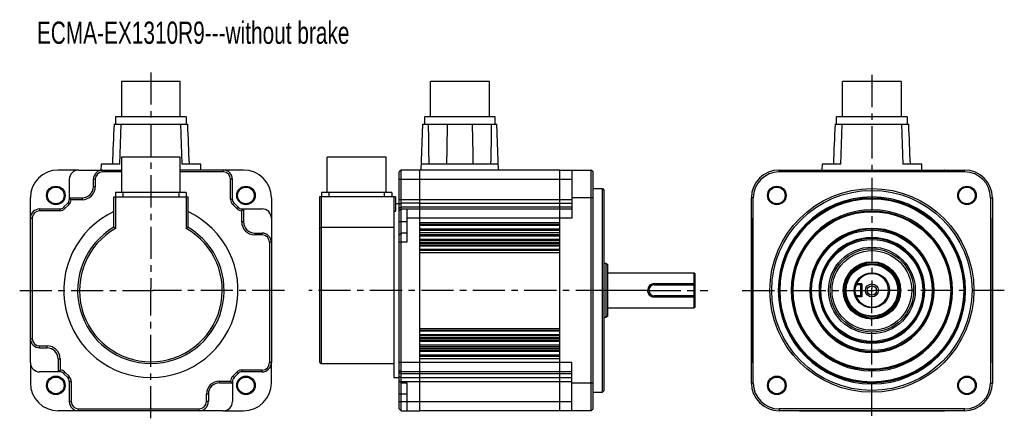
# Model space of a CAD drawing. Header units: millimetres. Extents: x 168 to 699, y 250 to 465.
import ezdxf

# ---------------------------------------------------------------- set-up
doc = ezdxf.new("R2010")
doc.units = ezdxf.units.MM
doc.header["$LTSCALE"] = 46.255
doc.linetypes.add('CENTER', pattern=[0.6, 0.375, -0.075, 0.075, -0.075])
doc.layers.get('0').update_dxf_attribs({"linetype": 'CONTINUOUS'})
doc.layers.add('DEFAULT_1', color=7, linetype='CENTER')
doc.styles.get("Standard").update_dxf_attribs({"font": 'txt', "width": 0.7})

msp = doc.modelspace()

# ---------------------------------------------------------------- linework, layer by layer
at = {"color": 7, "linetype": 'Continuous'}
for p, q in [((222.54, 431.6), (222.54, 412.55)), ((254.29, 431.6), (222.54, 431.6)), ((254.29, 412.55), (254.29, 431.6)), ((389.19, 412.55), (389.19, 431.6)), ((420.94, 431.6), (389.19, 431.6)), ((420.94, 412.55), (420.94, 431.6)), ((611.37, 412.55), (611.37, 431.6)), ((643.12, 431.6), (611.37, 431.6)), ((643.12, 431.6), (643.12, 412.55)), ((219.36, 412.55), (219.36, 408.55)), ((257.46, 412.55), (219.36, 412.55)), ((257.46, 412.55), (257.46, 408.55)), ((386.02, 412.55), (386.02, 408.55)), ((424.12, 412.55), (386.02, 412.55)), ((424.12, 408.55), (424.12, 412.55)), ((608.2, 408.55), (608.2, 412.55)), ((646.3, 412.55), (608.2, 412.55)), ((646.3, 412.55), (646.3, 408.55)), ((218.41, 408.55), (258.27, 408.55)), ((221.66, 387.05), (222.41, 408.55)), ((254.42, 408.55), (255.17, 387.05)), ((384.2, 383.85), (385.07, 408.55)), ((385.07, 408.55), (425.07, 408.55)), ((425.93, 383.85), (425.07, 408.55)), ((607.25, 408.55), (647.1, 408.55)), ((610.5, 387.05), (611.25, 408.55)), ((643.25, 408.55), (644, 387.05)), ((222.54, 390.79), (222.54, 371.74)), ((254.29, 390.79), (222.54, 390.79)), ((254.29, 371.74), (254.29, 390.79)), ((333.51, 371.74), (333.51, 390.79)), ((365.26, 390.79), (333.51, 390.79)), ((365.26, 371.74), (365.26, 390.79)), ((199.33, 383.84), (188.41, 383.84)), ((199.41, 383.85), (199.41, 383.84)), ((199.41, 383.84), (222.54, 383.83)), ((211.54, 387.05), (211.42, 383.85)), ((221.66, 387.05), (211.54, 387.05)), ((212.41, 383.83), (212.41, 382.83)), ((222.54, 382.83), (212.41, 382.83)), ((277.41, 383.83), (254.29, 383.83)), ((277.41, 382.83), (254.29, 382.83)), ((265.29, 387.05), (255.17, 387.05)), ((265.4, 383.85), (265.29, 387.05)), ((277.41, 383.85), (277.41, 382.83)), ((288.41, 383.84), (277.5, 383.84)), ((373.39, 383.83), (372.39, 382.83)), ((372.39, 254.87), (372.39, 382.83)), ((383.39, 383.85), (373.39, 383.83)), ((373.39, 269.68), (373.39, 383.83)), ((383.39, 253.85), (383.39, 383.85)), ((458.89, 383.85), (383.39, 383.85)), ((425.82, 387.05), (384.31, 387.05)), ((458.89, 253.85), (458.89, 383.85)), ((458.89, 383.85), (475.89, 383.82)), ((465.39, 383.84), (465.39, 357.85)), ((475.89, 253.88), (475.89, 383.82)), ((476.89, 382.82), (475.89, 383.82)), ((476.89, 254.88), (476.89, 382.82)), ((577.25, 382.82), (577.25, 383.84)), ((577.25, 383.82), (677.25, 383.82)), ((677.25, 382.82), (577.25, 382.82)), ((588.25, 383.85), (588.25, 383.84)), ((588.25, 383.85), (666.25, 383.85)), ((600.37, 387.05), (600.26, 383.85)), ((610.5, 387.05), (600.37, 387.05)), ((654.13, 387.05), (644, 387.05)), ((654.24, 383.85), (654.13, 387.05)), ((666.25, 383.85), (666.25, 383.84)), ((677.25, 382.82), (677.25, 383.84)), ((194.41, 378.85), (194.43, 378.85)), ((194.43, 378.85), (194.43, 368.75)), ((207.43, 374.85), (207.43, 378.85)), ((208.43, 378.85), (207.43, 378.85)), ((208.43, 378.85), (208.43, 374.85)), ((282.41, 378.85), (281.4, 378.85)), ((281.4, 368.02), (281.4, 378.85)), ((282.4, 368.02), (282.4, 378.85)), ((372.39, 378.85), (465.39, 378.85)), ((207.43, 374.85), (208.43, 374.85)), ((219.36, 371.74), (219.36, 369.35)), ((257.46, 371.74), (219.36, 371.74)), ((223.36, 371.74), (223.36, 369.35)), ((253.46, 371.74), (253.46, 369.35)), ((257.46, 371.74), (257.46, 369.35)), ((330.34, 371.74), (330.34, 369.35)), ((368.44, 371.74), (330.34, 371.74)), ((334.34, 371.74), (334.34, 369.35)), ((364.44, 369.35), (364.44, 371.74)), ((368.44, 371.74), (368.44, 369.35)), ((476.89, 373.85), (481.89, 373.85)), ((481.89, 263.85), (481.89, 373.85)), ((481.89, 373.85), (482.89, 372.85)), ((482.89, 264.85), (482.89, 372.85)), ((173.43, 357.94), (173.43, 368.85)), ((194.43, 368.02), (194.41, 368.02)), ((194.43, 368.84), (194.43, 368.83)), ((194.43, 368.83), (201.41, 368.83)), ((194.43, 368.75), (194.43, 368.02)), ((201.41, 367.83), (195.43, 367.83)), ((201.41, 368.83), (201.41, 367.83)), ((218.41, 352.91), (218.41, 369.35)), ((218.41, 369.35), (258.41, 369.35)), ((219.41, 369.35), (219.41, 352.34)), ((257.41, 369.35), (257.41, 352.34)), ((258.41, 369.35), (258.41, 352.91)), ((282.41, 368.02), (281.4, 368.02)), ((303.4, 368.85), (303.4, 357.94)), ((329.39, 369.35), (329.39, 280.35)), ((370.39, 369.35), (329.39, 369.35)), ((330.39, 279.35), (330.39, 369.35)), ((369.39, 369.35), (369.39, 271.85)), ((370.39, 369.35), (370.39, 361.84)), ((372.39, 368.02), (465.39, 368.02)), ((476.89, 368.85), (465.39, 368.85)), ((563.28, 368.85), (562.26, 368.85)), ((562.28, 268.85), (562.28, 368.85)), ((563.28, 268.85), (563.28, 368.85)), ((691.22, 368.85), (692.24, 368.85)), ((691.22, 368.85), (691.22, 268.85)), ((692.22, 368.85), (692.22, 268.85)), ((178.41, 362.85), (178.41, 361.83)), ((178.41, 362.83), (189.25, 362.83)), ((189.25, 361.83), (178.41, 361.83)), ((189.25, 362.85), (189.25, 361.83)), ((191.37, 363.73), (192.09, 363.01)), ((191.38, 363.72), (193.55, 365.88)), ((192.09, 363.01), (194.26, 365.17)), ((193.54, 365.9), (194.26, 365.17)), ((283.29, 365.9), (282.57, 365.17)), ((282.57, 365.17), (284.74, 363.01)), ((285.45, 363.72), (283.28, 365.88)), ((285.46, 363.73), (284.74, 363.01)), ((287.4, 355.85), (287.4, 361.84)), ((287.58, 362.02), (287.58, 362.85)), ((287.58, 362.83), (298.41, 362.84)), ((288.4, 362.83), (287.58, 362.02)), ((288.4, 362.83), (288.4, 355.85)), ((298.41, 362.84), (298.41, 362.85)), ((370.39, 365.85), (372.09, 365.85)), ((372.09, 365.85), (372.09, 271.85)), ((372.09, 365.85), (372.39, 365.55)), ((373.39, 365.88), (372.39, 365.17)), ((373.39, 363.72), (372.39, 363.01)), ((373.39, 362.83), (372.57, 362.02)), ((383.39, 365.9), (373.39, 365.88)), ((383.39, 363.73), (373.39, 363.72)), ((373.39, 362.83), (383.39, 362.85)), ((376.39, 362.84), (376.39, 344.85)), ((383.39, 365.9), (465.39, 365.89)), ((465.39, 363.72), (383.39, 363.73)), ((383.39, 362.85), (458.89, 362.85)), ((458.89, 362.85), (465.39, 362.84)), ((173.41, 357.85), (174.43, 357.85)), ((173.43, 279.85), (173.43, 357.85)), ((174.43, 357.85), (174.43, 292.85)), ((288.4, 355.85), (287.4, 355.85)), ((303.41, 357.85), (303.4, 357.85)), ((303.4, 357.85), (303.4, 279.85)), ((376.39, 355.85), (372.39, 355.85)), ((465.39, 357.85), (376.39, 357.85)), ((562.25, 357.85), (562.25, 279.85)), ((562.26, 357.85), (562.25, 357.85)), ((692.25, 357.85), (692.24, 357.85)), ((692.25, 279.85), (692.25, 357.85)), ((330.39, 352.91), (369.39, 352.91)), ((383.39, 355.56), (458.89, 355.56)), ((383.39, 354.59), (458.89, 354.59)), ((458.89, 353.83), (383.39, 353.83)), ((458.89, 351.87), (383.39, 351.87)), ((458.89, 351.11), (383.39, 351.11)), ((294.41, 349.83), (298.41, 349.83)), ((294.41, 349.83), (294.41, 348.83)), ((298.41, 348.83), (294.41, 348.83)), ((298.41, 348.83), (298.41, 349.83)), ((372.39, 348.83), (373.39, 349.83)), ((376.39, 349.84), (373.39, 349.83)), ((383.39, 350.14), (458.89, 350.14)), ((383.39, 350.06), (458.89, 350.06)), ((383.39, 349.09), (458.89, 349.09)), ((383.39, 348.33), (458.89, 348.33)), ((458.89, 346.37), (383.39, 346.37)), ((458.89, 345.61), (383.39, 345.61)), ((303.4, 344.85), (302.4, 344.85)), ((302.4, 344.85), (302.4, 279.85)), ((376.39, 344.85), (372.39, 344.85)), ((383.39, 344.64), (458.89, 344.64)), ((383.39, 344.34), (458.89, 344.34)), ((383.39, 343.37), (458.89, 343.37)), ((383.39, 342.83), (458.89, 342.83)), ((458.89, 340.87), (383.39, 340.87)), ((458.89, 340.33), (383.39, 340.33)), ((383.39, 339.36), (458.89, 339.36)), ((483.89, 333.35), (482.89, 333.35)), ((483.89, 333.35), (484.89, 332.77)), ((483.89, 304.35), (483.89, 333.35)), ((484.89, 304.93), (484.89, 332.77)), ((484.89, 328.35), (531.39, 328.35)), ((531.89, 327.85), (531.39, 328.35)), ((531.39, 322.54), (531.39, 328.35)), ((531.89, 309.85), (531.89, 327.85)), ((506.89, 318.85), (484.89, 318.85)), ((509.89, 322.54), (531.39, 322.54)), ((509.89, 321.85), (509.89, 322.54)), ((509.89, 321.85), (531.39, 321.85)), ((531.39, 321.85), (531.89, 322.35)), ((531.39, 315.85), (531.39, 321.85)), ((618.25, 318.85), (617.75, 318.85)), ((618.96, 321.85), (618.5, 322.54)), ((621.75, 322.35), (618.96, 322.35)), ((621.25, 321.85), (618.96, 321.85)), ((621.25, 321.85), (621.75, 322.35)), ((621.25, 315.85), (621.25, 321.85)), ((621.75, 322.35), (621.75, 315.35)), ((531.39, 315.85), (509.89, 315.85)), ((509.89, 315.16), (509.89, 315.85)), ((531.39, 315.16), (509.89, 315.16)), ((531.89, 315.35), (531.39, 315.85)), ((531.39, 309.35), (531.39, 315.16)), ((618.96, 315.85), (618.5, 315.16)), ((621.25, 315.85), (618.96, 315.85)), ((621.75, 315.35), (618.96, 315.35)), ((621.75, 315.35), (621.25, 315.85)), ((484.89, 309.35), (531.39, 309.35)), ((531.89, 309.85), (531.39, 309.35)), ((482.89, 304.35), (483.89, 304.35)), ((484.89, 304.93), (483.89, 304.35)), ((383.39, 298.34), (458.89, 298.34)), ((383.39, 297.37), (458.89, 297.37)), ((173.43, 292.85), (174.43, 292.85)), ((458.89, 296.83), (383.39, 296.83)), ((458.89, 294.87), (383.39, 294.87)), ((458.89, 294.33), (383.39, 294.33)), ((383.39, 293.36), (458.89, 293.36)), ((383.39, 293.06), (458.89, 293.06)), ((383.39, 292.09), (458.89, 292.09)), ((178.41, 287.86), (178.41, 288.87)), ((178.41, 288.87), (182.41, 288.87)), ((178.41, 287.86), (182.41, 287.86)), ((182.41, 287.86), (182.41, 288.87)), ((458.89, 291.33), (383.39, 291.33)), ((458.89, 289.37), (383.39, 289.37)), ((383.39, 288.61), (458.89, 288.61)), ((383.39, 287.64), (458.89, 287.64)), ((383.39, 287.56), (458.89, 287.56)), ((188.43, 281.85), (189.43, 281.85)), ((188.43, 281.85), (188.43, 274.86)), ((189.43, 281.85), (189.43, 275.87)), ((383.39, 286.59), (458.89, 286.59)), ((458.89, 285.83), (383.39, 285.83)), ((458.89, 283.87), (383.39, 283.87)), ((458.89, 283.11), (383.39, 283.11)), ((383.39, 282.14), (458.89, 282.14)), ((173.43, 279.85), (173.41, 279.85)), ((173.43, 279.76), (173.43, 268.85)), ((303.4, 279.85), (302.4, 279.85)), ((303.4, 268.85), (303.4, 279.76)), ((330.39, 279.35), (369.39, 279.35)), ((465.39, 279.85), (372.39, 279.85)), ((465.39, 253.86), (465.39, 279.85)), ((562.26, 279.85), (562.25, 279.85)), ((692.25, 279.85), (692.24, 279.85)), ((188.52, 274.87), (178.41, 274.86)), ((178.41, 274.86), (178.41, 274.85)), ((188.43, 274.87), (188.43, 274.86)), ((189.25, 274.87), (188.52, 274.87)), ((189.25, 274.87), (189.25, 274.85)), ((192.09, 274.69), (191.37, 273.97)), ((191.38, 273.98), (193.55, 271.82)), ((194.26, 272.53), (192.09, 274.69)), ((193.54, 271.8), (194.26, 272.53)), ((284.74, 274.69), (282.57, 272.53)), ((282.57, 272.53), (283.29, 271.8)), ((283.28, 271.82), (285.45, 273.98)), ((284.74, 274.69), (285.46, 273.97)), ((298.41, 275.87), (287.58, 275.87)), ((287.58, 275.87), (287.58, 274.87)), ((298.41, 274.87), (287.58, 274.87)), ((298.41, 274.85), (298.41, 275.87)), ((369.39, 271.85), (372.09, 271.85)), ((372.09, 271.85), (372.39, 272.15)), ((372.39, 275.87), (373.39, 274.87)), ((372.39, 274.69), (373.39, 273.98)), ((372.39, 272.53), (373.39, 271.82)), ((383.39, 274.85), (373.39, 274.87)), ((373.39, 273.98), (383.39, 273.97)), ((373.39, 271.82), (383.39, 271.8)), ((458.89, 274.85), (383.39, 274.85)), ((383.39, 273.97), (465.39, 273.98)), ((383.39, 271.8), (465.39, 271.81)), ((465.39, 274.86), (458.89, 274.85)), ((194.41, 269.68), (195.43, 269.68)), ((194.43, 269.68), (194.43, 258.85)), ((195.43, 269.68), (195.43, 258.85)), ((275.41, 269.87), (281.4, 269.87)), ((275.41, 268.86), (275.41, 269.87)), ((275.41, 268.86), (282.4, 268.86)), ((282.4, 269.68), (282.41, 269.68)), ((282.4, 269.68), (282.4, 268.95)), ((282.4, 268.95), (282.4, 258.85)), ((282.4, 268.87), (282.4, 268.86)), ((373.39, 268.87), (372.39, 269.87)), ((373.39, 269.68), (465.39, 269.68)), ((373.39, 268.87), (376.39, 268.86)), ((373.39, 253.87), (373.39, 268.87)), ((376.39, 268.86), (376.39, 253.86)), ((476.89, 268.85), (465.39, 268.85)), ((563.28, 268.85), (562.28, 268.85)), ((691.22, 268.85), (692.24, 268.85)), ((269.4, 262.85), (268.4, 262.85)), ((268.4, 258.85), (268.4, 262.85)), ((269.4, 262.85), (269.4, 258.85)), ((376.39, 262.85), (372.39, 262.85)), ((476.89, 263.85), (481.89, 263.85)), ((481.89, 263.85), (482.89, 264.85)), ((194.41, 258.85), (195.43, 258.85)), ((269.4, 258.85), (268.4, 258.85)), ((282.4, 258.85), (282.41, 258.85)), ((372.39, 258.85), (465.39, 258.85)), ((476.89, 254.88), (475.89, 253.88)), ((677.25, 254.88), (577.25, 254.88)), ((577.25, 254.88), (577.25, 253.88)), ((677.25, 253.86), (677.25, 254.88)), ((199.33, 253.86), (188.41, 253.86)), ((199.41, 254.87), (264.41, 254.87)), ((199.41, 253.87), (199.41, 254.87)), ((277.41, 253.86), (199.41, 253.87)), ((264.41, 253.86), (264.41, 254.87)), ((277.41, 253.86), (277.41, 253.85)), ((277.5, 253.86), (288.41, 253.86)), ((373.39, 253.87), (372.39, 254.87)), ((373.39, 253.87), (383.39, 253.85)), ((458.89, 253.85), (383.39, 253.85)), ((475.89, 253.88), (458.89, 253.85)), ((677.25, 253.88), (577.25, 253.88)), ((588.25, 253.85), (588.25, 253.86)), ((588.25, 253.85), (666.25, 253.85)), ((666.25, 253.85), (666.25, 253.86))]:
    msp.add_line(p, q, dxfattribs=at)
at = {"color": 2, "linetype": 'Continuous'}
for p, q in [((237.41, 318.85), (239.41, 318.85)), ((238.41, 317.85), (238.41, 319.85)), ((626.25, 318.85), (628.25, 318.85)), ((627.25, 317.85), (627.25, 319.85))]:
    msp.add_line(p, q, dxfattribs=at)
at = {"color": 7, "linetype": 'Continuous'}
for centre, radius in [((187.15, 370.12), 5), ((187.15, 370.12), 4.5), ((289.68, 370.12), 5), ((289.68, 370.12), 4.5), ((575.98, 370.12), 5), ((575.98, 370.12), 4.5), ((627.25, 318.85), 55), ((627.25, 318.85), 54), ((678.52, 370.12), 5), ((678.52, 370.12), 4.5), ((627.25, 318.85), 50), ((627.25, 318.85), 49.5), ((627.25, 318.85), 43), ((627.25, 318.85), 42.5), ((627.25, 318.85), 32.5), ((627.25, 318.85), 27.5), ((627.25, 318.85), 23.37), ((627.25, 318.85), 22.5), ((627.25, 318.85), 21.5), ((627.25, 318.85), 15.5), ((627.25, 318.85), 14.5), ((627.25, 318.85), 13.92), ((627.25, 318.85), 9.5), ((627.25, 318.85), 3.5), ((627.25, 318.85), 2.5), ((187.15, 267.58), 5), ((187.15, 267.58), 4.5), ((289.68, 267.58), 5), ((289.68, 267.58), 4.5), ((575.98, 267.58), 5), ((575.98, 267.58), 4.5), ((678.52, 267.58), 5), ((678.52, 267.58), 4.5)]:
    msp.add_circle(centre, radius, dxfattribs=at)
for centre, radius, start, end in [((1994.38, 323.64), 1777.85, 177.26262, 177.95612), ((-1516.48, 323.68), 1776.77, 2.04391, 2.73784), ((2344.15, 426.32), 1956.24, 180.52038, 181.15016), ((-1534.22, 426.32), 1956.45, 358.84981, 359.47952), ((2382.12, 323.67), 1776.75, 177.26187, 177.95579), ((-1127.64, 323.68), 1776.77, 2.04391, 2.73784), ((188.41, 368.85), 14.99, 90, 180), ((199.41, 378.85), 4.99, 90, 180), ((212.41, 378.85), 4.98, 90, 180), ((212.41, 378.85), 3.98, 90, 180), ((277.41, 378.85), 4.98, 0, 90), ((277.41, 378.85), 3.98, 0, 90), ((288.41, 368.85), 14.99, 0, 90), ((577.25, 368.85), 14.97, 90, 180), ((577.25, 368.85), 13.97, 90, 180), ((588.25, 378.85), 5, 90, 90.9988), ((666.25, 378.85), 5, 89.0012, 90), ((677.25, 368.85), 14.97, 0, 90), ((677.25, 368.85), 13.97, 0, 90), ((201.41, 374.85), 7.02, 270, 360), ((201.41, 374.85), 6.01, 270, 360), ((191.41, 368.02), 3.02, 315, 360), ((191.41, 368.02), 4.02, 315, 357.3515), ((285.41, 368.02), 4.02, 180, 225), ((285.41, 368.02), 3.02, 180, 225), ((627.25, 318.85), 50.5, 180, 179.9524), ((178.41, 357.85), 4.98, 90, 180), ((178.41, 357.85), 3.98, 90, 180), ((189.25, 365.85), 3.02, 270, 315), ((189.25, 365.85), 4.02, 270, 315), ((238.41, 318.85), 47, 115.1843, 64.8157), ((287.58, 365.85), 4.02, 225, 267.3512), ((287.58, 365.85), 3.02, 225, 270), ((279.63, 369.96), 11.24, 313.6752, 314.998), ((298.41, 357.85), 4.99, 0, 90), ((364.62, 369.95), 11.23, 313.7252, 315.048), ((627.25, 318.85), 43.5, 180, 179.9448), ((294.41, 355.85), 7.02, 180, 270), ((294.41, 355.85), 6.01, 180, 270), ((567.25, 357.85), 5, 179.0012, 180), ((687.25, 357.85), 5, 0, 0.9988), ((238.41, 318.85), 39.5, 120.4196, 59.5804), ((238.41, 318.85), 38.5, 119.5713, 60.4287), ((132.1, 202.27), 173.62, 59.8086, 60.1896), ((329.65, 228.38), 143.46, 119.7703, 120.2315), ((627.25, 318.85), 33.5, 0, 359.9242), ((627.25, 318.85), 33, 180, 179.9242), ((298.41, 344.85), 4.98, 0, 90), ((298.41, 344.85), 3.98, 0, 90), ((627.25, 318.85), 28.5, 0, 359.9057), ((627.25, 318.85), 28, 180, 179.9055), ((627.25, 318.85), 14.99, 270, 269.7852), ((627.25, 318.85), 9, 202.8854, 157.1146), ((509.89, 318.85), 3, 90, 270), ((489.99, 281.14), 58.55, 44.6796, 45.0013), ((493.12, 284.24), 54.14, 44.5083, 44.68), ((631.05, 304.12), 21.88, 123.5589, 124.2828), ((490.35, 356.2), 58.04, 314.9957, 315.3189), ((492.45, 354.12), 55.08, 315.3215, 315.4917), ((631.05, 333.58), 21.88, 235.7171, 236.441), ((178.41, 292.85), 4.98, 180, 270), ((178.41, 292.85), 3.98, 180, 270), ((182.41, 281.85), 7.02, 0, 90), ((182.41, 281.85), 6.01, 0, 90), ((178.41, 279.85), 4.99, 180, 270), ((298.41, 279.85), 4.98, 270, 360), ((298.41, 279.85), 3.98, 270, 360), ((330.39, 280.35), 1, 180, 270), ((567.25, 279.85), 5, 180, 180.9988), ((687.25, 279.85), 5, 359.0012, 360), ((189.25, 271.85), 3.02, 45, 90), ((189.25, 271.85), 4.02, 45, 87.3515), ((191.41, 269.68), 3.02, 0, 45), ((191.41, 269.68), 4.02, 0, 45), ((285.41, 269.68), 4.02, 135, 177.3515), ((285.41, 269.68), 3.02, 135, 180), ((287.58, 271.85), 4.02, 90, 135), ((287.58, 271.85), 3.02, 90, 135), ((188.41, 268.85), 14.99, 180, 270), ((275.41, 262.85), 7.02, 90, 180), ((275.41, 262.85), 6.01, 90, 180), ((288.41, 268.85), 14.99, 270, 360), ((577.25, 268.85), 14.97, 180, 270), ((577.25, 268.85), 13.97, 180, 270), ((677.25, 268.85), 14.97, 270, 360), ((677.25, 268.85), 13.97, 270, 360), ((199.41, 258.85), 4.98, 180, 270), ((199.41, 258.85), 3.98, 180, 270), ((264.41, 258.85), 4.98, 270, 360), ((264.41, 258.85), 3.98, 270, 360), ((277.41, 258.85), 4.99, 270, 360), ((588.25, 258.85), 5, 269.0012, 270), ((666.25, 258.85), 5, 270, 270.9988)]:
    msp.add_arc(centre, radius, start, end, dxfattribs=at)
for points in [[(398.24, 408.55), (398.11, 401.38), (397.97, 394.22), (397.83, 387.05)], [(412.3, 387.05), (412.16, 394.22), (412.02, 401.38), (411.89, 408.55)], [(373.39, 269.68), (373.39, 269.44), (373.35, 269.19), (373.3, 268.95)]]:
    msp.add_open_spline(points, degree=3, dxfattribs=at)
for points, knots in [([(194.43, 368.75), (194.52, 368.67), (194.87, 368.39), (195.2, 368.07), (195.43, 367.83)], [0, 0, 0, 0, 0.254787, 1, 1, 1, 1]), ([(370.39, 361.84), (370.39, 361.7), (370.13, 361.51), (369.77, 361.41), (369.52, 361.38), (369.39, 361.38)], [0, 0, 0, 0, 0.359881, 0.654292, 1, 1, 1, 1]), ([(329.39, 352.34), (329.39, 352.41), (329.44, 352.57), (329.67, 352.76), (329.99, 352.88), (330.25, 352.91), (330.39, 352.91)], [0, 0, 0, 0, 0.174905, 0.392587, 0.672343, 1, 1, 1, 1]), ([(509.89, 322.54), (509.42, 322.54), (508.47, 322.34), (507.31, 321.49), (506.56, 320.27), (506.39, 319.32), (506.39, 318.85)], [0, 0, 0, 0, 0.251311, 0.499281, 0.747946, 1, 1, 1, 1]), ([(509.89, 315.16), (509.42, 315.16), (508.47, 315.36), (507.31, 316.21), (506.56, 317.43), (506.39, 318.38), (506.39, 318.85)], [0, 0, 0, 0, 0.251336, 0.499337, 0.748001, 1, 1, 1, 1]), ([(618.25, 318.85), (618.25, 319.05), (618.27, 319.44), (618.34, 320), (618.45, 320.51), (618.58, 320.95), (618.7, 321.27), (618.79, 321.48), (618.84, 321.61), (618.89, 321.71), (618.92, 321.78), (618.94, 321.81), (618.95, 321.83), (618.96, 321.84), (618.96, 321.85), (618.96, 321.85)], [0, 0, 0, 0, 0.190615, 0.374278, 0.543946, 0.694397, 0.820673, 0.87311, 0.917433, 0.952871, 0.978734, 0.987933, 0.994578, 0.998616, 1, 1, 1, 1]), ([(618.96, 315.85), (618.96, 315.85), (618.95, 315.86), (618.95, 315.87), (618.94, 315.89), (618.92, 315.92), (618.89, 315.99), (618.85, 316.09), (618.79, 316.22), (618.73, 316.37), (618.66, 316.54), (618.57, 316.81), (618.45, 317.19), (618.34, 317.7), (618.27, 318.26), (618.25, 318.65), (618.25, 318.85)], [0, 0, 0, 0, 0.001342, 0.005356, 0.011988, 0.021185, 0.047062, 0.082518, 0.126848, 0.179283, 0.239081, 0.305557, 0.456004, 0.62567, 0.809368, 1, 1, 1, 1]), ([(188.52, 274.87), (188.59, 274.96), (188.88, 275.31), (189.19, 275.63), (189.43, 275.87)], [0, 0, 0, 0, 0.254787, 1, 1, 1, 1]), ([(282.4, 268.95), (282.31, 269.03), (281.96, 269.31), (281.63, 269.63), (281.4, 269.87)], [0, 0, 0, 0, 0.254787, 1, 1, 1, 1])]:
    msp.add_open_spline(points, degree=3, knots=knots, dxfattribs=at)
at = {"layer": 'DEFAULT_1', "color": 2, "linetype": 'CENTER'}
for p, q in [((238.41, 436.49), (238.41, 319.85)), ((627.25, 435.19), (627.25, 319.85)), ((167.67, 318.85), (237.41, 318.85)), ((310.39, 318.85), (239.41, 318.85)), ((484.89, 318.85), (323.57, 318.85)), ((506.89, 318.85), (538.86, 318.85)), ((557.32, 318.85), (617.75, 318.85)), ((618.25, 318.85), (626.25, 318.85)), ((698.66, 318.85), (628.25, 318.85)), ((238.41, 249.78), (238.41, 317.85)), ((627.25, 251.11), (627.25, 317.85))]:
    msp.add_line(p, q, dxfattribs=at)

# ---------------------------------------------------------------- texts
at = {"color": 2, "linetype": 'Continuous', "insert": (176.94, 463.99), "char_height": 12, "width": 243.6, "attachment_point": 1, "line_spacing_factor": 0.9}
msp.add_mtext('ECMA-EX1310R9---without brake', dxfattribs=at)

doc.saveas('drawing.dxf')
